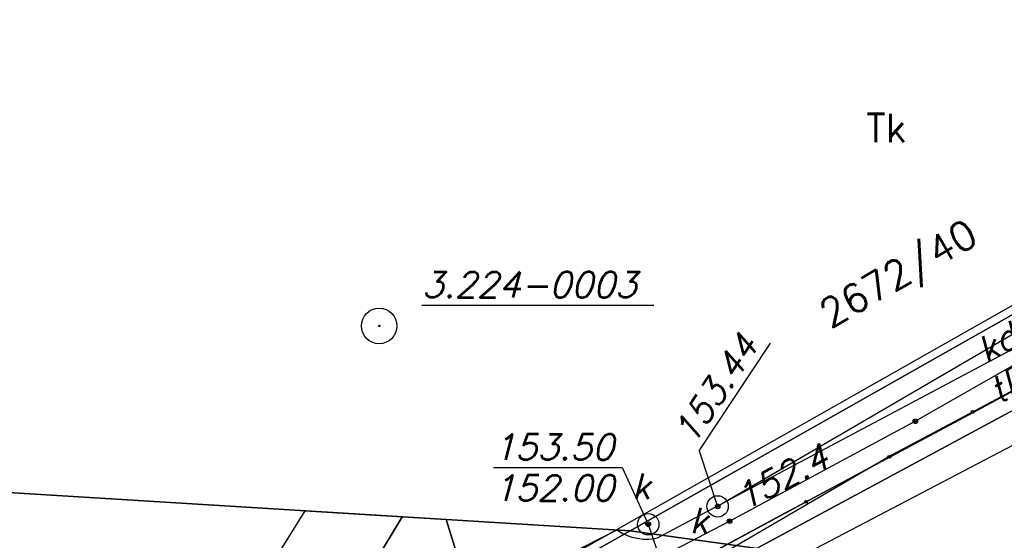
# Model space of a CAD drawing. Extents: x 1945528 to 1977779, y 1674768 to 1697044.
# Tile 11 of 23: x 1954811 to 1958273, y 1690666 to 1692496. Entities that reach past the tile are written whole.
import ezdxf

# ---------------------------------------------------------------- set-up
doc = ezdxf.new("R2010")
doc.units = 0
doc.header["$MEASUREMENT"] = 0
for name, pattern in [('4001', [0]), ('4002', [2000, 1000, -1000]), ('4004', [4000, 3000, -1000])]:
    doc.linetypes.add(name, pattern=pattern)
doc.layers.add('area', color=6, linetype='Continuous', plot=False)
for name, color, linetype in [('DROGI', 135, 'Continuous'), ('DZIALKI', 7, 'Continuous'), ('ODGIK_1', 7, 'Continuous'), ('OSNOWA', 7, 'Continuous'), ('ROSLINNOSC', 104, 'Continuous'), ('SYSTEM', 7, 'Continuous'), ('UZ_ENERGIA', 10, 'Continuous'), ('UZ_GAZ', 54, 'Continuous'), ('UZ_KANALIZACJA', 14, 'Continuous'), ('UZ_TELEKOMUNIKACJA', 210, 'Continuous'), ('UZYTKI', 7, 'Continuous')]:
    doc.layers.add(name, color=color, linetype=linetype)
doc.styles.get("Standard").update_dxf_attribs({"font": 'txt', "bigfont": 'BIGFONT.SHX'})

# ---------------------------------------------------------------- blocks, each defined once
blk = doc.blocks.new('1766')
at = {"layer": 'UZ_ENERGIA', "color": 1, "linetype": 'Continuous'}
for radius in [0.16, 0.08]:
    blk.add_circle((0, 0), radius, dxfattribs=at)
blk = doc.blocks.new('1576')
at = {"layer": 'DROGI', "color": 8, "linetype": 'Continuous'}
blk.add_circle((0, 0), 0.1, dxfattribs=at)
blk = doc.blocks.new('1726')
at = {"layer": 'UZ_KANALIZACJA', "color": 14, "linetype": 'Continuous'}
for radius in [0.16, 0.08]:
    blk.add_circle((0, 0), radius, dxfattribs=at)
blk = doc.blocks.new('1001')
at = {"layer": 'SYSTEM', "color": 250, "linetype": 'Continuous'}
blk.add_line((0, 0), (0, 0), dxfattribs=at)
blk = doc.blocks.new('1115')
at = {"layer": 'OSNOWA', "color": 7, "linetype": 'Continuous'}
for radius in [1.25, 0.05]:
    blk.add_circle((0, 0), radius, dxfattribs=at)
blk = doc.blocks.new('soc mdcp')
at = {"layer": 'DROGI', "color": 8, "linetype": '4001'}
for p, q in [((-28.43, 58.12), (-7.93, 69.18)), ((-21.56, 61.12, 153.271), (-9.58, 67.56, 153.101)), ((-29.57, 56.8, 153.401), (-21.56, 61.12, 153.271)), ((-51.78, 45.52), (-28.43, 58.12)), ((-37.35, 52.63, 153.531), (-29.57, 56.8, 153.401))]:
    blk.add_line(p, q, dxfattribs=at)
at = {"layer": 'DROGI', "color": 8, "linetype": '4004'}
for p, q in [((-33.653, 56.852), (-13.446, 67.604)), ((-9.58, 67.56, 153.101), (-21.56, 61.12, 153.271)), ((-22.38, 61.35, 153.251), (-14.49, 65.64, 153.151)), ((-14.49, 65.64, 153.151), (-22.38, 61.35, 153.251)), ((-29.33, 57.64, 153.361), (-22.38, 61.35, 153.251)), ((-22.38, 61.35, 153.251), (-29.33, 57.64, 153.361)), ((-21.56, 61.12, 153.271), (-29.57, 56.8, 153.401)), ((-49.317, 52.568), (-46.041, 57.803)), ((-42.637, 57.593), (-46.129, 51.764)), ((-46.041, 57.803), (-42.637, 57.593)), ((-41.088, 57.498), (-35.078, 57.128)), ((-40.775, 56.476), (-41.088, 57.498)), ((-38.64, 52.61, 153.531), (-29.33, 57.64, 153.361)), ((-29.33, 57.64, 153.361), (-38.64, 52.61, 153.531)), ((-35.078, 57.128), (-41.019, 54.119)), ((-41.019, 54.119), (-35.078, 57.128)), ((-35.078, 57.128), (-35.051, 57.108)), ((-29.57, 56.8, 153.401), (-37.35, 52.63, 153.531)), ((-35.051, 57.108), (-34.878, 57.007)), ((-34.878, 57.007), (-34.746, 56.946)), ((-34.746, 56.946), (-34.557, 56.88)), ((-34.557, 56.88), (-34.363, 56.835)), ((-34.363, 56.835), (-34.164, 56.811)), ((-34.164, 56.811), (-33.964, 56.81)), ((-33.964, 56.81), (-33.765, 56.831)), ((-33.765, 56.831), (-33.653, 56.852))]:
    blk.add_line(p, q, dxfattribs=at)
at = {"layer": 'DZIALKI', "color": 7, "linetype": '4001'}
for p, q in [((-34.62, 57.1), (1.86, 77.72)), ((1.86, 77.72), (-34.62, 57.1)), ((-59.82, 58.65), (-34.62, 57.1)), ((-34.62, 57.1), (-59.82, 58.65)), ((-34.62, 57.1), (-59.54, 43.07)), ((-59.54, 43.07), (-34.62, 57.1)), ((-34.62, 57.1), (-8.82, 53.54)), ((-8.82, 53.54), (-34.62, 57.1))]:
    blk.add_line(p, q, dxfattribs=at)
at = {"layer": 'ODGIK_1', "color": 230, "linetype": '4001'}
blk.add_polyline3d([(-57.53, 34.238, 0), (-57.982, 37.062, 0), (-57.894, 39.912, 0), (-57.257, 42.696, 0), (-55.75, 45.446, 0), (1.583, 77.926, 0), (43.268, 74.965, 0), (45.122, 56.932, 0), (27.361, -30.815, 0), (24.766, -44.382, 0), (21.966, -45.745, 0), (18.943, -46.503, 0), (15.828, -46.617, 0), (-1.251, -45.475, 0), (-19.058, -51.098, 0), (-22.027, -51.716, 0), (-25.069, -51.723, 0), (-28.044, -51.11, 0), (-30.833, -49.913, 0), (-33.337, -48.182, 0), (-35.427, -45.983, 0), (-37.037, -43.407, 0), (-38.09, -40.566, 0), (-57.53, 34.238, 0)], dxfattribs=at)
at = {"layer": 'OSNOWA', "color": 7, "linetype": 'Continuous'}
blk.add_line((-41.94, 65.03), (-33.784, 65.03), dxfattribs=at)
at = {"layer": 'ROSLINNOSC', "color": 104, "linetype": '4002'}
blk.add_polyline3d([(-42.637, 57.593, 0), (-41.088, 57.498, 0), (-40.775, 56.476, 0), (-41.019, 54.119, 0), (-42.095, 52.388, 0), (-44.074, 51.299, 0), (-46.129, 51.764, 0), (-42.637, 57.593, 0)], dxfattribs=at)
at = {"layer": 'UZ_ENERGIA', "color": 1, "linetype": '4001'}
for p, q in [((-24.59, 60.95), (-13.9, 67.08)), ((-31.12, 57.44), (-24.59, 60.95)), ((-41.293, 52.159), (-31.12, 57.44))]:
    blk.add_line(p, q, dxfattribs=at)
at = {"layer": 'UZ_GAZ', "color": 54, "linetype": '4001'}
blk.add_line((-31.16, 54.88), (-15.068, 63.302), dxfattribs=at)
at = {"layer": 'UZ_KANALIZACJA', "color": 14, "linetype": '4001'}
for p, q in [((-14.028, 68.17, 153.391), (-31.54, 57.957, 153.441)), ((-34.122, 57.382), (-33.98, 57.329)), ((-33.98, 57.329), (-31.2, 48.98))]:
    blk.add_line(p, q, dxfattribs=at)
at = {"layer": 'UZ_KANALIZACJA', "color": 14, "linetype": 'Continuous'}
for p, q in [((-32.186, 59.914, 153.441), (-29.68, 63.699, 153.441)), ((-32.186, 59.914), (-31.54, 57.957)), ((-39.427, 59.326), (-34.898, 59.324)), ((-34.898, 59.324), (-33.98, 57.329))]:
    blk.add_line(p, q, dxfattribs=at)
for centre in [(-31.54, 57.957), (-33.98, 57.329)]:
    blk.add_circle(centre, 0.375, dxfattribs=at)
at = {"layer": 'UZ_TELEKOMUNIKACJA', "color": 30, "linetype": '4001'}
for p, q in [((-18.918, 63.225), (-25.405, 59.769)), ((-25.405, 59.769), (-32.846, 55.437))]:
    blk.add_line(p, q, dxfattribs=at)
at = {"layer": 'UZYTKI', "color": 184, "linetype": '4002'}
blk.add_polyline3d([(-8.82, 53.54, 0), (-34.62, 57.1, 0), (1.86, 77.72, 0), (24.87, 75.94, 0), (76.6, 70.98, 0), (92.41, 68.82, 0), (106.2, 66.36, 0), (155.43, 56.32, 0), (153.92, 52.5, 0), (151.03, 53.39, 0), (149.7, 52.3, 0), (104.54, 62.19, 0), (79.08, 66.4, 0), (75.22, 66.38, 0), (74.02, 60.2, 0), (33.74, 60.84, 0), (31.18, 73.71, 0), (22.39, 68.9, 0), (17.65, 69.3, 0), (15.08, 68.98, 0), (-1.92, 58, 0), (-8.82, 53.54, 0)], dxfattribs=at)
at = {"layer": 'DROGI', "color": 8, "xscale": 0.5, "yscale": 0.5, "zscale": 0.5}
for p in [(-22.573, 61.28), (-25.501, 59.7), (-28.43, 58.12), (-28.43, 58.12)]:
    blk.add_blockref('1576', p, dxfattribs=at)
at = {"layer": 'DZIALKI', "color": 7, "xscale": 0.5, "yscale": 0.5, "zscale": 0.5}
blk.add_blockref('1001', (-34.62, 57.1), dxfattribs=at)
blk.add_blockref('1001', (-34.62, 57.1), dxfattribs=at)
blk.add_blockref('1001', (-34.62, 57.1), dxfattribs=at)
blk.add_blockref('1001', (-34.62, 57.1), dxfattribs=at)
blk.add_blockref('1001', (-34.62, 57.1), dxfattribs=at)
blk.add_blockref('1001', (-34.62, 57.1), dxfattribs=at)
blk.add_blockref('1001', (-34.62, 57.1), dxfattribs=at)
blk.add_blockref('1001', (-34.62, 57.1), dxfattribs=at)
at = {"layer": 'OSNOWA', "color": 7, "xscale": 0.5, "yscale": 0.5, "zscale": 0.5}
blk.add_blockref('1115', (-43.44, 64.3), dxfattribs=at)
at = {"layer": 'UZ_ENERGIA', "color": 1, "xscale": 0.5, "yscale": 0.5, "zscale": 0.5}
for p in [(-24.59, 60.95, 151.701), (-31.12, 57.44, 151.701)]:
    blk.add_blockref('1766', p, dxfattribs=at)
at = {"layer": 'UZ_KANALIZACJA', "color": 14, "xscale": 0.5, "yscale": 0.5, "zscale": 0.5}
for p in [(-31.54, 57.957, 153.441), (-33.98, 57.329)]:
    blk.add_blockref('1726', p, dxfattribs=at)
at = {"layer": 'DZIALKI', "color": 7}
blk.add_text('2672/40', height=1, rotation=29.9816, dxfattribs=at).set_placement((-27.581, 64.194))
at = {"layer": 'OSNOWA', "color": 7, "oblique": 15}
blk.add_text('3.224-0003', height=0.9, dxfattribs=at).set_placement((-41.94, 65.3))
at = {"layer": 'UZ_ENERGIA', "color": 1, "oblique": 15}
blk.add_text('152.4', height=0.9, rotation=27.646, dxfattribs=at).set_placement((-30.612, 57.776, 151.701))
at = {"layer": 'UZ_KANALIZACJA', "color": 14, "oblique": 15}
for s, rotation, p in [('kdD100', 29.9188, (-22.108, 62.962)), ('153.44', 56.489, (-32.411, 60.063)), ('153.50', 359.97, (-39.427, 59.596)), ('152.00', 359.97, (-39.425, 58.156)), ('k', 359.97, (-34.562, 58.219)), ('k', 359.97, (-32.534, 57.011))]:
    blk.add_text(s, height=0.9, rotation=rotation, dxfattribs=at).set_placement(p)
at = {"layer": 'UZ_TELEKOMUNIKACJA', "color": 30, "oblique": 15}
blk.add_text('tD', height=0.9, rotation=29.68, dxfattribs=at).set_placement((-21.679, 61.542))
at = {"layer": 'UZYTKI', "color": 184}
blk.add_text('Tk', height=1, dxfattribs=at).set_placement((-26.32, 70.756))

msp = doc.modelspace()

# ---------------------------------------------------------------- block references
at = {"layer": 'area', "xscale": 100, "yscale": 100, "zscale": 100}
msp.add_blockref('soc mdcp', (1960418.844, 1684989.251, -15084.1), dxfattribs=at)

doc.saveas('drawing.dxf')
